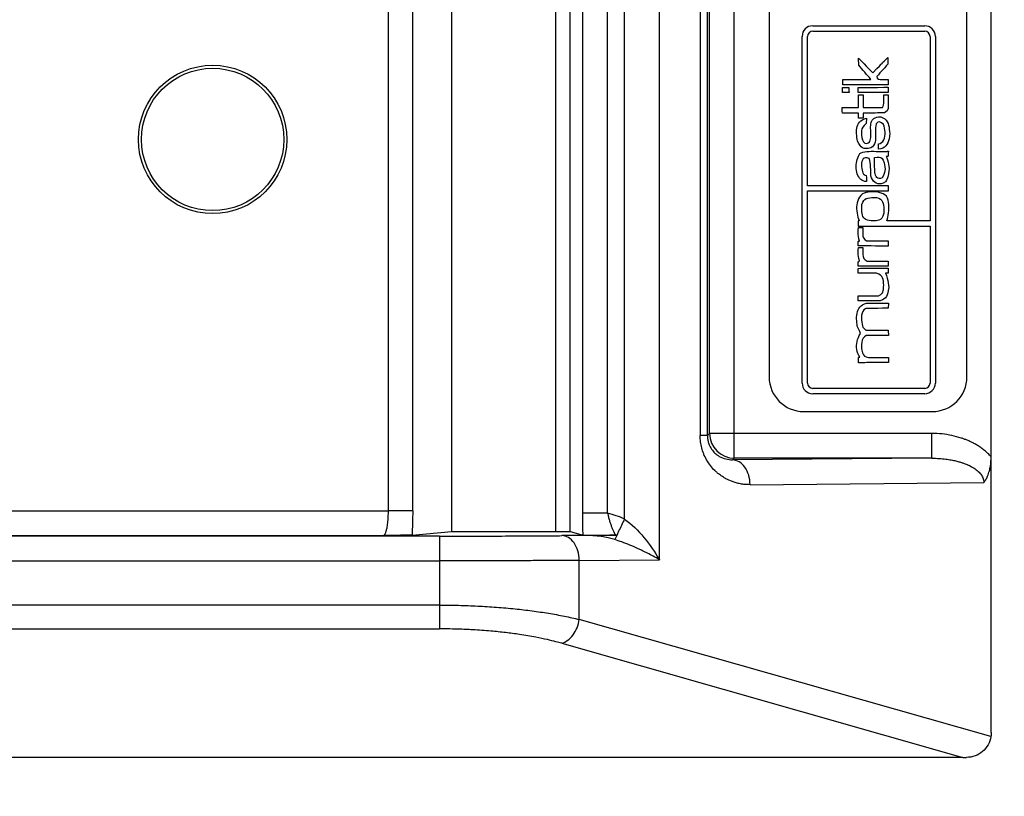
# Model space of a CAD drawing. Header units: millimetres. Extents: x 13 to 546, y 13 to 419.
# Tile 5 of 30: x 64 to 84, y 178 to 194. Entities that reach past the tile are written whole.
import ezdxf

# ---------------------------------------------------------------- set-up
doc = ezdxf.new("R2010")
doc.units = ezdxf.units.MM
doc.header["$LTSCALE"] = 2
doc.layers.add('DIMENSIONS', color=140, linetype='Continuous', lineweight=25)
doc.styles.add('SLDTEXTSTYLE0', font='TXT', dxfattribs={"width": 0.7})
doc.dimstyles.new('SLDDIMSTYLE1', dxfattribs={"dimtxt": 4.316016, "dimasz": 6.604, "dimexe": 0, "dimexo": 0.0625, "dimgap": 1.079004, "dimtad": 0, "dimtih": 1, "dimtoh": 1, "dimrnd": 1e-09, "dimzin": 4, "dimdsep": 46, "dimtxsty": 'SLDTEXTSTYLE0', "dimsah": 1, "dimcen": 0.09, "dimadec": 0, "dimazin": 1, "dimtfac": 1, "dimtmove": 0, "dimatfit": 0, "dimfxl": 0, "dimfrac": 2, "dimtolj": 1, "dimtzin": 12, "dimarcsym": 0})

# ---------------------------------------------------------------- blocks, each defined once
blk = doc.blocks.new('_D')
at = {"layer": 'DIMENSIONS'}
for p, q in [((111.751, 203.92), (111.751, 216.62)), ((85.415, 203.92), (118.101, 203.92)), ((105.338, 191.233), (103.888, 191.233)), ((103.888, 191.233), (103.888, 184.374)), ((118.163, 191.233), (119.613, 191.233)), ((119.613, 191.233), (119.613, 184.374)), ((103.888, 184.374), (105.338, 184.374)), ((119.613, 184.374), (118.163, 184.374)), ((85.415, 178.94), (118.101, 178.94)), ((111.751, 178.94), (111.751, 166.24))]:
    blk.add_line(p, q, dxfattribs=at)
for points in [[(111.751, 203.92), (112.767, 210.524), (110.735, 210.524)], [(111.751, 178.94), (110.735, 172.336), (112.767, 172.336)]]:
    blk.add_solid(points, dxfattribs=at)
at = {"layer": 'DIMENSIONS', "char_height": 4.2333, "attachment_point": 1, "style": 'SLDTEXTSTYLE0'}
for s, insert in [('25.0', (105.338, 197.656)), ('0.98', (105.338, 189.831))]:
    blk.add_mtext(s, dxfattribs=dict(at, insert=insert))

msp = doc.modelspace()

# ---------------------------------------------------------------- linework, layer by layer
for p, q in [((76.7383, 182.9357), (76.7383, 199.9244)), ((72.5312, 199.3551), (72.5312, 183.505)), ((74.6378, 199.3553), (74.6378, 183.5048)), ((74.9314, 183.5048), (74.9314, 199.3553)), ((76.0312, 183.7572), (76.0312, 199.1029)), ((71.2518, 198.9344), (71.2518, 183.9257)), ((71.7495, 183.9257), (71.7495, 198.9344)), ((75.1907, 183.8752), (75.1907, 198.9849)), ((75.6904, 183.8752), (75.6904, 198.9849)), ((83.4454, 185.013), (83.4454, 197.8471)), ((77.5618, 197.4173), (77.5618, 185.4428)), ((77.7082, 185.4428), (77.7082, 197.4173)), ((77.7522, 185.4868), (77.7522, 197.3733)), ((78.2522, 185.4868), (78.2522, 197.3733)), ((78.9554, 196.2301), (78.9554, 186.6301)), ((82.9554, 186.6301), (82.9554, 196.2301)), ((79.8385, 193.7264), (82.1008, 193.7264)), ((79.623, 186.5055), (79.623, 193.5109)), ((79.7308, 190.4946), (79.7308, 193.5109)), ((79.8385, 193.6186), (82.1008, 193.6186)), ((82.2086, 193.5109), (82.2086, 189.7858)), ((82.3163, 193.5109), (82.3163, 186.5055)), ((81.279, 193.013), (81.3554, 193.0885)), ((81.3554, 193.0885), (81.3554, 192.9497)), ((80.7663, 192.9307), (80.7606, 193.0733)), ((80.7606, 193.0733), (80.7746, 193.0609)), ((80.797, 192.8945), (80.7663, 192.9307)), ((80.7746, 193.0609), (80.8005, 193.0351)), ((80.8277, 192.8584), (80.797, 192.8945)), ((80.8005, 193.0351), (80.8352, 192.9994)), ((80.8352, 192.9994), (80.8755, 192.9575)), ((80.8755, 192.9575), (80.9183, 192.9128)), ((80.9183, 192.9128), (80.9604, 192.869)), ((81.1349, 192.8623), (81.1859, 192.9139)), ((81.1859, 192.9139), (81.2131, 192.9425)), ((81.2131, 192.9425), (81.2249, 192.9571)), ((81.2249, 192.9571), (81.23, 192.9668)), ((81.23, 192.9668), (81.2414, 192.9668)), ((81.2414, 192.9668), (81.2494, 192.9815)), ((81.2494, 192.9815), (81.279, 193.013)), ((81.3237, 192.914), (81.2919, 192.8785)), ((81.3554, 192.9497), (81.3237, 192.914)), ((80.8584, 192.8224), (80.8277, 192.8584)), ((80.8891, 192.7866), (80.8584, 192.8224)), ((80.92, 192.7508), (80.8891, 192.7866)), ((80.951, 192.7151), (80.92, 192.7508)), ((80.9821, 192.6794), (80.951, 192.7151)), ((80.9604, 192.869), (80.9987, 192.8297)), ((80.9987, 192.8297), (81.0301, 192.7984)), ((81.0301, 192.7984), (81.0514, 192.7787)), ((81.0514, 192.7787), (81.1349, 192.8623)), ((81.1649, 192.7377), (81.1331, 192.7027)), ((81.1331, 192.7027), (81.1421, 192.6703)), ((81.1966, 192.7728), (81.1649, 192.7377)), ((81.2284, 192.8079), (81.1966, 192.7728)), ((81.2601, 192.8431), (81.2284, 192.8079)), ((81.2919, 192.8785), (81.2601, 192.8431)), ((80.4433, 192.5355), (80.4433, 192.6438)), ((80.4433, 192.6438), (81.0134, 192.6438)), ((81.363, 192.5355), (80.4433, 192.5355)), ((81.0134, 192.6438), (80.9821, 192.6794)), ((81.1421, 192.6703), (81.1664, 192.651)), ((81.1664, 192.651), (81.2014, 192.6416)), ((81.2014, 192.6416), (81.243, 192.6393)), ((81.243, 192.6393), (81.2867, 192.6409)), ((81.2867, 192.6409), (81.3281, 192.6434)), ((81.3281, 192.6434), (81.363, 192.6438)), ((81.363, 192.6438), (81.363, 192.5355)), ((80.4376, 192.3778), (80.4382, 192.4106)), ((80.5706, 192.3778), (80.4376, 192.3778)), ((80.4382, 192.4106), (80.4396, 192.4443)), ((80.4396, 192.4443), (80.4414, 192.4785)), ((80.4414, 192.4785), (80.5649, 192.4785)), ((80.5649, 192.4785), (80.5668, 192.4443)), ((80.5668, 192.4443), (80.5687, 192.4106)), ((80.5687, 192.4106), (80.5706, 192.3778)), ((80.7549, 192.3778), (80.7555, 192.4106)), ((81.363, 192.3778), (80.7549, 192.3778)), ((80.7555, 192.4106), (80.7569, 192.4443)), ((80.7569, 192.4443), (80.7587, 192.4785)), ((80.7587, 192.4785), (80.8019, 192.4789)), ((80.7606, 192.0737), (80.7606, 192.3322)), ((80.7606, 192.3322), (80.8557, 192.3322)), ((80.8019, 192.4789), (80.8451, 192.4793)), ((80.8451, 192.4793), (80.9746, 192.4805)), ((80.8557, 192.3322), (80.8557, 192.0737)), ((80.9746, 192.4805), (81.0177, 192.4809)), ((81.0177, 192.4809), (81.104, 192.4817)), ((81.104, 192.4817), (81.1472, 192.4821)), ((81.1472, 192.4821), (81.2767, 192.4834)), ((81.2742, 192.2854), (81.2737, 192.3322)), ((81.2737, 192.3322), (81.363, 192.3322)), ((81.2767, 192.4834), (81.3199, 192.4838)), ((81.3199, 192.4838), (81.363, 192.4842)), ((81.363, 192.4842), (81.363, 192.3778)), ((81.363, 192.3322), (81.363, 192.0547)), ((81.249, 192.0756), (81.264, 192.1041)), ((81.264, 192.1041), (81.2717, 192.1577)), ((81.2717, 192.1577), (81.2743, 192.2227)), ((81.2743, 192.2227), (81.2742, 192.2854)), ((80.4325, 192.0363), (80.4319, 192.0737)), ((80.4319, 192.0737), (80.7606, 192.0737)), ((80.4339, 191.9997), (80.4325, 192.0363)), ((80.4357, 191.9635), (80.4339, 191.9997)), ((80.4821, 191.9627), (80.4357, 191.9635)), ((80.5285, 191.9619), (80.4821, 191.9627)), ((80.575, 191.9612), (80.5285, 191.9619)), ((80.6214, 191.9606), (80.575, 191.9612)), ((80.6678, 191.9601), (80.6214, 191.9606)), ((80.7142, 191.9598), (80.6678, 191.9601)), ((80.7606, 191.9597), (80.7142, 191.9598)), ((80.7606, 191.8571), (80.7606, 191.9597)), ((80.8557, 192.0737), (80.9048, 192.0737)), ((80.8562, 191.8913), (80.8557, 191.8571)), ((80.8576, 191.9255), (80.8562, 191.8913)), ((80.8595, 191.9597), (80.8576, 191.9255)), ((80.907, 191.9604), (80.8595, 191.9597)), ((80.9048, 192.0737), (80.954, 192.0738)), ((80.9545, 191.961), (80.907, 191.9604)), ((80.954, 192.0738), (81.0032, 192.0738)), ((81.002, 191.9617), (80.9545, 191.961)), ((81.0495, 191.9624), (81.002, 191.9617)), ((81.0032, 192.0738), (81.0523, 192.074)), ((81.097, 191.9632), (81.0495, 191.9624)), ((81.0523, 192.074), (81.1015, 192.0742)), ((81.1445, 191.9641), (81.097, 191.9632)), ((81.1015, 192.0742), (81.1507, 192.0745)), ((81.192, 191.965), (81.1445, 191.9641)), ((81.1507, 192.0745), (81.1998, 192.075)), ((81.2395, 191.9661), (81.192, 191.965)), ((81.1998, 192.075), (81.249, 192.0756)), ((81.287, 191.9673), (81.2395, 191.9661)), ((81.3181, 191.9858), (81.287, 191.9673)), ((81.3408, 192.0084), (81.3181, 191.9858)), ((81.363, 192.0547), (81.3408, 192.0084)), ((80.7294, 191.6574), (80.7373, 191.6916)), ((80.7373, 191.6916), (80.749, 191.7238)), ((80.749, 191.7238), (80.7651, 191.7539)), ((80.8557, 191.8571), (80.7606, 191.8571)), ((80.7651, 191.7539), (80.7859, 191.7812)), ((80.7859, 191.7812), (80.812, 191.8056)), ((80.812, 191.8056), (80.8437, 191.8266)), ((80.8437, 191.8266), (80.8815, 191.8439)), ((80.8762, 191.7137), (80.8478, 191.6779)), ((80.9203, 191.7488), (80.8762, 191.7137)), ((80.8815, 191.8439), (80.926, 191.8571)), ((80.926, 191.8571), (80.9203, 191.7488)), ((81.0074, 191.6842), (81.0087, 191.7137)), ((81.0087, 191.7137), (81.0119, 191.742)), ((81.0119, 191.742), (81.0176, 191.7687)), ((81.0176, 191.7687), (81.0262, 191.7934)), ((81.0262, 191.7934), (81.0382, 191.8159)), ((81.0382, 191.8159), (81.0542, 191.8359)), ((81.0542, 191.8359), (81.0747, 191.8529)), ((81.0747, 191.8529), (81.1001, 191.8667)), ((81.1001, 191.8667), (81.1309, 191.877)), ((81.1115, 191.7046), (81.1084, 191.664)), ((81.1179, 191.7431), (81.1115, 191.7046)), ((81.1513, 191.779), (81.1179, 191.7431)), ((81.1309, 191.877), (81.1677, 191.8834)), ((81.1896, 191.7851), (81.1513, 191.779)), ((81.1677, 191.8834), (81.211, 191.8856)), ((81.2301, 191.7674), (81.1896, 191.7851)), ((81.211, 191.8856), (81.2568, 191.8668)), ((81.2699, 191.7317), (81.2301, 191.7674)), ((81.2568, 191.8668), (81.2935, 191.8437)), ((81.2815, 191.698), (81.2699, 191.7317)), ((81.2905, 191.6603), (81.2815, 191.698)), ((81.2935, 191.8437), (81.3221, 191.8166)), ((81.3221, 191.8166), (81.3439, 191.786)), ((81.3439, 191.786), (81.3599, 191.7521)), ((81.3599, 191.7521), (81.3713, 191.7154)), ((81.3713, 191.7154), (81.3793, 191.6762)), ((80.7233, 191.5847), (80.7248, 191.6216)), ((80.7242, 191.547), (80.7233, 191.5847)), ((80.7271, 191.5089), (80.7242, 191.547)), ((80.7248, 191.6216), (80.7294, 191.6574)), ((80.7316, 191.4706), (80.7271, 191.5089)), ((80.8249, 191.6016), (80.824, 191.5598)), ((80.824, 191.5598), (80.8258, 191.5147)), ((80.8318, 191.6407), (80.8249, 191.6016)), ((80.8258, 191.5147), (80.8272, 191.4657)), ((80.8478, 191.6779), (80.8318, 191.6407)), ((81.0076, 191.6537), (81.0074, 191.6842)), ((81.0088, 191.6226), (81.0076, 191.6537)), ((81.0103, 191.5912), (81.0088, 191.6226)), ((81.0119, 191.5599), (81.0103, 191.5912)), ((81.0112, 191.4693), (81.0128, 191.4986)), ((81.0129, 191.5289), (81.0119, 191.5599)), ((81.0128, 191.4986), (81.0129, 191.5289)), ((81.1084, 191.664), (81.1077, 191.6219)), ((81.1077, 191.6219), (81.1082, 191.579)), ((81.1082, 191.579), (81.1091, 191.536)), ((81.1095, 191.4933), (81.1082, 191.4517)), ((81.1091, 191.536), (81.1095, 191.4933)), ((81.285, 191.4563), (81.2939, 191.4951)), ((81.2966, 191.62), (81.2905, 191.6603)), ((81.2939, 191.4951), (81.2986, 191.5362)), ((81.2994, 191.5782), (81.2966, 191.62)), ((81.2986, 191.5362), (81.2994, 191.5782)), ((81.3793, 191.6762), (81.3848, 191.6349)), ((81.3872, 191.4931), (81.3794, 191.4441)), ((81.3848, 191.6349), (81.3892, 191.5918)), ((81.3934, 191.5474), (81.3872, 191.4931)), ((81.3892, 191.5918), (81.3934, 191.5474)), ((80.7373, 191.4327), (80.7316, 191.4706)), ((80.7435, 191.3953), (80.7373, 191.4327)), ((80.7685, 191.3462), (80.7435, 191.3953)), ((80.7929, 191.308), (80.7685, 191.3462)), ((80.8184, 191.2797), (80.7929, 191.308)), ((80.8272, 191.4657), (80.8406, 191.4204)), ((80.8406, 191.4204), (80.8612, 191.382)), ((80.8612, 191.382), (80.8904, 191.3566)), ((80.8904, 191.3566), (80.9292, 191.3502)), ((80.9292, 191.3502), (80.9792, 191.3687)), ((80.9792, 191.3687), (80.992, 191.3907)), ((80.992, 191.3907), (81.0013, 191.415)), ((81.0013, 191.415), (81.0075, 191.4413)), ((81.0075, 191.4413), (81.0112, 191.4693)), ((81.0681, 191.308), (81.0444, 191.2809)), ((81.0853, 191.3392), (81.0681, 191.308)), ((81.0971, 191.374), (81.0853, 191.3392)), ((81.1044, 191.4117), (81.0971, 191.374)), ((81.1082, 191.4517), (81.1044, 191.4117)), ((81.1654, 191.3383), (81.2004, 191.3477)), ((81.1654, 191.23), (81.1654, 191.3383)), ((81.2004, 191.3477), (81.2295, 191.3654)), ((81.2295, 191.3654), (81.2531, 191.3902)), ((81.2531, 191.3902), (81.2715, 191.4209)), ((81.2715, 191.4209), (81.285, 191.4563)), ((81.3165, 191.2993), (81.289, 191.2752)), ((81.3386, 191.3281), (81.3165, 191.2993)), ((81.3558, 191.3618), (81.3386, 191.3281)), ((81.3692, 191.4004), (81.3558, 191.3618)), ((81.3794, 191.4441), (81.3692, 191.4004)), ((80.7596, 191.0913), (80.7743, 191.1196)), ((80.7743, 191.1196), (80.791, 191.1445)), ((80.791, 191.1445), (80.8186, 191.16)), ((80.8464, 191.2607), (80.8184, 191.2797)), ((80.8186, 191.16), (80.8516, 191.1716)), ((80.8784, 191.2499), (80.8464, 191.2607)), ((80.8516, 191.1716), (80.8892, 191.1799)), ((80.9159, 191.2465), (80.8784, 191.2499)), ((80.8892, 191.1799), (80.9306, 191.1854)), ((80.9604, 191.2497), (80.9159, 191.2465)), ((80.9306, 191.1854), (80.975, 191.1885)), ((81.0134, 191.2585), (80.9604, 191.2497)), ((80.975, 191.1885), (81.0214, 191.1898)), ((81.0444, 191.2809), (81.0134, 191.2585)), ((81.0214, 191.1898), (81.0692, 191.1897)), ((81.0692, 191.1897), (81.1174, 191.1887)), ((81.1174, 191.1887), (81.1653, 191.1874)), ((81.1653, 191.1874), (81.2119, 191.1862)), ((81.2142, 191.2407), (81.1654, 191.23)), ((81.2119, 191.1862), (81.2566, 191.1856)), ((81.2551, 191.2557), (81.2142, 191.2407)), ((81.289, 191.2752), (81.2551, 191.2557)), ((81.2566, 191.1856), (81.2983, 191.1861)), ((81.2983, 191.1861), (81.3364, 191.1882)), ((81.3364, 191.1882), (81.3502, 191.1935)), ((81.3502, 191.1935), (81.3581, 191.195)), ((81.3581, 191.195), (81.3668, 191.1939)), ((81.3636, 191.1255), (81.363, 191.0913)), ((81.365, 191.1597), (81.3636, 191.1255)), ((81.3668, 191.1939), (81.365, 191.1597)), ((80.717, 190.8787), (80.7182, 190.9167)), ((80.7182, 190.9167), (80.7219, 190.9543)), ((80.7219, 190.9543), (80.728, 190.9911)), ((80.728, 190.9911), (80.7363, 191.0265)), ((80.7363, 191.0265), (80.7469, 191.0601)), ((80.7469, 191.0601), (80.7596, 191.0913)), ((80.8253, 190.9516), (80.8234, 190.9168)), ((80.8234, 190.9168), (80.8248, 190.8807)), ((80.8309, 190.9839), (80.8253, 190.9516)), ((80.841, 191.0123), (80.8309, 190.9839)), ((80.8561, 191.0354), (80.841, 191.0123)), ((80.8767, 191.0518), (80.8561, 191.0354)), ((80.9033, 191.0602), (80.8767, 191.0518)), ((80.9367, 191.0593), (80.9033, 191.0602)), ((80.9773, 191.0476), (80.9367, 191.0593)), ((80.9905, 191.0065), (80.9773, 191.0476)), ((80.9994, 190.9622), (80.9905, 191.0065)), ((81.0049, 190.9158), (80.9994, 190.9622)), ((81.0077, 190.8685), (81.0049, 190.9158)), ((81.0837, 191.0666), (81.1394, 191.0726)), ((81.0871, 191.0429), (81.0837, 191.0666)), ((81.0888, 191.0148), (81.0871, 191.0429)), ((81.0893, 190.983), (81.0888, 191.0148)), ((81.0888, 190.8749), (81.0889, 190.9122)), ((81.0889, 190.9122), (81.0892, 190.9486)), ((81.0892, 190.9486), (81.0893, 190.983)), ((81.1394, 191.0726), (81.1827, 191.0731)), ((81.1827, 191.0731), (81.2162, 191.0652)), ((81.2162, 191.0652), (81.2425, 191.0455)), ((81.2425, 191.0455), (81.2639, 191.0109)), ((81.2639, 191.0109), (81.2832, 190.9583)), ((81.2832, 190.9583), (81.2876, 190.9151)), ((81.2876, 190.9151), (81.2928, 190.8729)), ((81.337, 191.0843), (81.325, 191.0818)), ((81.325, 191.0818), (81.3324, 191.0562)), ((81.3324, 191.0562), (81.3487, 191.0162)), ((81.3498, 191.0876), (81.337, 191.0843)), ((81.3487, 191.0162), (81.3649, 190.9716)), ((81.363, 191.0913), (81.3498, 191.0876)), ((81.3649, 190.9716), (81.3706, 190.9285)), ((81.3706, 190.9285), (81.3763, 190.8862)), ((80.7184, 190.8409), (80.717, 190.8787)), ((80.7224, 190.8037), (80.7184, 190.8409)), ((80.7291, 190.7676), (80.7224, 190.8037)), ((80.7386, 190.7332), (80.7291, 190.7676)), ((80.7511, 190.701), (80.7386, 190.7332)), ((80.7665, 190.6715), (80.7511, 190.701)), ((80.8248, 190.8807), (80.829, 190.8449)), ((80.829, 190.8449), (80.8353, 190.8105)), ((80.8353, 190.8105), (80.8431, 190.7791)), ((80.8431, 190.7791), (80.852, 190.7519)), ((80.852, 190.7519), (80.8614, 190.7303)), ((80.8614, 190.7303), (80.8804, 190.7194)), ((80.8804, 190.7194), (80.8999, 190.7094)), ((80.8999, 190.7094), (80.9203, 190.6999)), ((80.9203, 190.6999), (80.9222, 190.6586)), ((81.0087, 190.8214), (81.0077, 190.8685)), ((81.0088, 190.7756), (81.0087, 190.8214)), ((81.0088, 190.7322), (81.0088, 190.7756)), ((81.0096, 190.6923), (81.0088, 190.7322)), ((81.0895, 190.8376), (81.0888, 190.8749)), ((81.0914, 190.801), (81.0895, 190.8376)), ((81.095, 190.766), (81.0914, 190.801)), ((81.1008, 190.7337), (81.095, 190.766)), ((81.1093, 190.7047), (81.1008, 190.7337)), ((81.121, 190.6801), (81.1093, 190.7047)), ((81.2703, 190.6999), (81.2433, 190.6524)), ((81.2892, 190.7619), (81.2703, 190.6999)), ((81.2984, 190.831), (81.2892, 190.7619)), ((81.2928, 190.8729), (81.2984, 190.831)), ((81.3686, 190.7417), (81.3597, 190.6946)), ((81.3756, 190.7915), (81.3686, 190.7417)), ((81.382, 190.8443), (81.3756, 190.7915)), ((81.3763, 190.8862), (81.382, 190.8443)), ((80.7849, 190.6451), (80.7665, 190.6715)), ((80.8065, 190.6224), (80.7849, 190.6451)), ((80.8313, 190.6038), (80.8065, 190.6224)), ((80.8594, 190.5899), (80.8313, 190.6038)), ((80.891, 190.5813), (80.8594, 190.5899)), ((80.926, 190.5782), (80.891, 190.5813)), ((80.9222, 190.6586), (80.9241, 190.6182)), ((80.9241, 190.6182), (80.926, 190.5782)), ((81.0268, 190.6523), (81.0096, 190.6923)), ((81.0464, 190.617), (81.0268, 190.6523)), ((81.0687, 190.5871), (81.0464, 190.617)), ((81.0937, 190.563), (81.0687, 190.5871)), ((81.1215, 190.5452), (81.0937, 190.563)), ((81.1362, 190.6606), (81.121, 190.6801)), ((81.1521, 190.5344), (81.1215, 190.5452)), ((81.1556, 190.6473), (81.1362, 190.6606)), ((81.1858, 190.5309), (81.1521, 190.5344)), ((81.1796, 190.6408), (81.1556, 190.6473)), ((81.2087, 190.6422), (81.1796, 190.6408)), ((81.2226, 190.5355), (81.1858, 190.5309)), ((81.2433, 190.6524), (81.2087, 190.6422)), ((81.2627, 190.5485), (81.2226, 190.5355)), ((81.306, 190.5706), (81.2627, 190.5485)), ((81.3299, 190.6091), (81.306, 190.5706)), ((81.3473, 190.6505), (81.3299, 190.6091)), ((81.3597, 190.6946), (81.3473, 190.6505)), ((81.3668, 190.4946), (79.7308, 190.4946)), ((79.7308, 190.3901), (81.3668, 190.3901)), ((79.7308, 186.5055), (79.7308, 190.3901)), ((80.8085, 190.2996), (80.7823, 190.2654)), ((80.8405, 190.3312), (80.8085, 190.2996)), ((80.8757, 190.3449), (80.8405, 190.3312)), ((80.9144, 190.3562), (80.8757, 190.3449)), ((80.9557, 190.3649), (80.9144, 190.3562)), ((80.9991, 190.3707), (80.9557, 190.3649)), ((81.0436, 190.3733), (80.9991, 190.3707)), ((81.0887, 190.3725), (81.0436, 190.3733)), ((81.1334, 190.368), (81.0887, 190.3725)), ((81.1771, 190.3595), (81.1334, 190.368)), ((81.2191, 190.3467), (81.1771, 190.3595)), ((81.2585, 190.3294), (81.2191, 190.3467)), ((81.2947, 190.3072), (81.2585, 190.3294)), ((81.3269, 190.2799), (81.2947, 190.3072)), ((81.3668, 190.3901), (81.3668, 190.4946)), ((80.7277, 190.1096), (80.7245, 190.0678)), ((80.7347, 190.1506), (80.7277, 190.1096)), ((80.7458, 190.1905), (80.7347, 190.1506)), ((80.7616, 190.2289), (80.7458, 190.1905)), ((80.7823, 190.2654), (80.7616, 190.2289)), ((80.829, 190.0614), (80.8329, 190.1165)), ((80.8329, 190.1165), (80.8479, 190.1593)), ((80.8479, 190.1593), (80.8676, 190.1925)), ((80.8676, 190.1925), (80.8919, 190.2171)), ((80.8919, 190.2171), (80.9206, 190.2346)), ((80.9206, 190.2346), (80.9537, 190.246)), ((80.9537, 190.246), (80.9911, 190.2527)), ((80.9911, 190.2527), (81.0325, 190.256)), ((81.0325, 190.256), (81.078, 190.257)), ((81.078, 190.257), (81.1274, 190.2571)), ((81.1274, 190.2571), (81.172, 190.243)), ((81.172, 190.243), (81.2065, 190.223)), ((81.2065, 190.223), (81.232, 190.1977)), ((81.232, 190.1977), (81.25, 190.168)), ((81.25, 190.168), (81.2618, 190.1345)), ((81.2618, 190.1345), (81.2687, 190.0981)), ((81.3454, 190.2413), (81.3269, 190.2799)), ((81.3593, 190.201), (81.3454, 190.2413)), ((81.369, 190.1592), (81.3593, 190.201)), ((81.375, 190.1163), (81.369, 190.1592)), ((81.3776, 190.0729), (81.375, 190.1163)), ((80.7245, 190.0678), (80.7247, 190.0256)), ((80.7247, 190.0256), (80.7279, 189.9835)), ((80.7279, 189.9835), (80.7336, 189.9417)), ((80.7336, 189.9417), (80.7415, 189.9006)), ((80.7415, 189.9006), (80.7511, 189.8607)), ((80.8276, 190.0124), (80.829, 190.0614)), ((80.8289, 189.9692), (80.8276, 190.0124)), ((80.8333, 189.9313), (80.8289, 189.9692)), ((80.8411, 189.8987), (80.8333, 189.9313)), ((81.2737, 189.9379), (81.2542, 189.8766)), ((81.2687, 190.0981), (81.272, 190.0595)), ((81.272, 190.0595), (81.2731, 190.0194)), ((81.2731, 190.0194), (81.2732, 189.9786)), ((81.2732, 189.9786), (81.2737, 189.9379)), ((81.3547, 189.8608), (81.3627, 189.9013)), ((81.3627, 189.9013), (81.3694, 189.9431)), ((81.3694, 189.9431), (81.3744, 189.9859)), ((81.3744, 189.9859), (81.3773, 190.0293)), ((81.3773, 190.0293), (81.3776, 190.0729)), ((80.7511, 189.8607), (80.7621, 189.8223)), ((80.7607, 189.784), (80.7549, 189.7839)), ((80.7549, 189.7839), (80.7549, 189.6794)), ((80.7669, 189.7845), (80.7607, 189.784)), ((80.7621, 189.8223), (80.7739, 189.7858)), ((80.7739, 189.7858), (80.7669, 189.7845)), ((80.8526, 189.8708), (80.8411, 189.8987)), ((80.8682, 189.8474), (80.8526, 189.8708)), ((80.8883, 189.8281), (80.8682, 189.8474)), ((80.9132, 189.8127), (80.8883, 189.8281)), ((80.9433, 189.8008), (80.9132, 189.8127)), ((80.9788, 189.7921), (80.9433, 189.8008)), ((81.0201, 189.7863), (80.9788, 189.7921)), ((81.0676, 189.7831), (81.0201, 189.7863)), ((81.1217, 189.782), (81.0676, 189.7831)), ((81.1722, 189.7986), (81.1217, 189.782)), ((81.208, 189.8147), (81.1722, 189.7986)), ((81.2339, 189.8381), (81.208, 189.8147)), ((81.2542, 189.8766), (81.2339, 189.8381)), ((81.3364, 189.7858), (81.3458, 189.8222)), ((82.2086, 189.7858), (81.3364, 189.7858)), ((81.3458, 189.8222), (81.3547, 189.8608)), ((80.7546, 189.5547), (80.7558, 189.6019)), ((80.7566, 189.5098), (80.7546, 189.5547)), ((80.7549, 189.6794), (82.2086, 189.6794)), ((80.7558, 189.6019), (80.7606, 189.6528)), ((80.7616, 189.4659), (80.7566, 189.5098)), ((80.7606, 189.6528), (80.85, 189.6528)), ((80.8488, 189.6048), (80.8471, 189.5588)), ((80.8471, 189.5588), (80.8476, 189.5155)), ((80.8476, 189.5155), (80.853, 189.4756)), ((80.85, 189.6528), (80.8488, 189.6048)), ((82.2086, 189.6794), (82.2086, 186.5055)), ((80.7587, 189.3697), (80.765, 189.3716)), ((80.7587, 189.2785), (80.7587, 189.3697)), ((80.7694, 189.4215), (80.7616, 189.4659)), ((80.765, 189.3716), (80.7721, 189.3735)), ((80.7796, 189.3754), (80.7694, 189.4215)), ((80.7721, 189.3735), (80.7796, 189.3754)), ((80.853, 189.4756), (80.866, 189.4398)), ((80.866, 189.4398), (80.8894, 189.4087)), ((80.8894, 189.4087), (80.926, 189.383)), ((80.926, 189.383), (80.9742, 189.3824)), ((80.9742, 189.3824), (81.0225, 189.382)), ((81.0225, 189.382), (81.0709, 189.3817)), ((81.0709, 189.3817), (81.1195, 189.3814)), ((81.1195, 189.3814), (81.1681, 189.3813)), ((81.1681, 189.3813), (81.2168, 189.3812)), ((81.2168, 189.3812), (81.2655, 189.3811)), ((81.2655, 189.3811), (81.3142, 189.3811)), ((81.3142, 189.3811), (81.363, 189.3811)), ((81.363, 189.3811), (81.363, 189.2728)), ((80.7547, 189.1488), (80.7559, 189.1956)), ((80.7571, 189.1056), (80.7547, 189.1488)), ((80.7559, 189.1956), (80.7606, 189.2481)), ((80.7628, 189.0635), (80.7571, 189.1056)), ((80.8019, 189.2781), (80.7587, 189.2785)), ((80.7606, 189.2481), (80.85, 189.2481)), ((80.8451, 189.2777), (80.8019, 189.2781)), ((80.9746, 189.2764), (80.8451, 189.2777)), ((80.8489, 189.1997), (80.8477, 189.1517)), ((80.8477, 189.1517), (80.8491, 189.1057)), ((80.85, 189.2481), (80.8489, 189.1997)), ((80.8491, 189.1057), (80.8559, 189.0632)), ((81.0177, 189.276), (80.9746, 189.2764)), ((81.104, 189.2752), (81.0177, 189.276)), ((81.1472, 189.2748), (81.104, 189.2752)), ((81.2767, 189.2736), (81.1472, 189.2748)), ((81.3199, 189.2732), (81.2767, 189.2736)), ((81.363, 189.2728), (81.3199, 189.2732)), ((80.7555, 188.8971), (80.7569, 188.927)), ((80.7569, 188.927), (80.7587, 188.9573)), ((80.7587, 188.9573), (80.7664, 188.963)), ((80.7716, 189.0206), (80.7628, 189.0635)), ((80.7664, 188.963), (80.7745, 188.9687)), ((80.7834, 188.9744), (80.7716, 189.0206)), ((80.7745, 188.9687), (80.7834, 188.9744)), ((80.8559, 189.0632), (80.871, 189.0258)), ((80.871, 189.0258), (80.8972, 188.9951)), ((80.8972, 188.9951), (80.9374, 188.9725)), ((80.9374, 188.9725), (80.9843, 188.9719)), ((80.9843, 188.9719), (81.0314, 188.9713)), ((81.0314, 188.9713), (81.0785, 188.9707)), ((81.0785, 188.9707), (81.1258, 188.9702)), ((81.1258, 188.9702), (81.1732, 188.9697)), ((81.1732, 188.9697), (81.2206, 188.9693)), ((81.2206, 188.9693), (81.268, 188.969)), ((81.268, 188.969), (81.3155, 188.9688)), ((81.3155, 188.9688), (81.363, 188.9687)), ((81.363, 188.9687), (81.363, 188.868)), ((80.7549, 188.868), (80.7555, 188.8971)), ((81.363, 188.868), (80.7549, 188.868)), ((80.7549, 188.7293), (80.7555, 188.7603)), ((80.8013, 188.7286), (80.7549, 188.7293)), ((80.7555, 188.7603), (80.7569, 188.7921)), ((80.7569, 188.7921), (80.7587, 188.8243)), ((80.7587, 188.8243), (80.8019, 188.8247)), ((80.8476, 188.7279), (80.8013, 188.7286)), ((80.8019, 188.8247), (80.8451, 188.8251)), ((80.8451, 188.8251), (80.9746, 188.8264)), ((80.894, 188.7273), (80.8476, 188.7279)), ((80.9405, 188.7267), (80.894, 188.7273)), ((80.987, 188.7262), (80.9405, 188.7267)), ((80.9746, 188.8264), (81.0177, 188.8268)), ((81.0337, 188.7258), (80.987, 188.7262)), ((81.0177, 188.8268), (81.104, 188.8276)), ((81.0804, 188.7256), (81.0337, 188.7258)), ((81.1274, 188.7255), (81.0804, 188.7256)), ((81.104, 188.8276), (81.1472, 188.828)), ((81.1725, 188.7071), (81.1274, 188.7255)), ((81.1472, 188.828), (81.2767, 188.8292)), ((81.2072, 188.6851), (81.1725, 188.7071)), ((81.2767, 188.8292), (81.3199, 188.8296)), ((81.363, 188.7293), (81.3117, 188.7293)), ((81.3117, 188.7293), (81.3289, 188.6781)), ((81.3199, 188.8296), (81.363, 188.83)), ((81.363, 188.83), (81.363, 188.7293)), ((81.2328, 188.6597), (81.2072, 188.6851)), ((81.2506, 188.631), (81.2328, 188.6597)), ((81.2621, 188.5991), (81.2506, 188.631)), ((81.2684, 188.5643), (81.2621, 188.5991)), ((81.2711, 188.5267), (81.2684, 188.5643)), ((81.2713, 188.4865), (81.2711, 188.5267)), ((81.3289, 188.6781), (81.3427, 188.6285)), ((81.3427, 188.6285), (81.3538, 188.5801)), ((81.3538, 188.5801), (81.3624, 188.5324)), ((81.3624, 188.5324), (81.3691, 188.4847)), ((81.217, 188.2928), (81.2462, 188.3322)), ((81.2462, 188.3322), (81.2699, 188.3987)), ((81.2699, 188.3987), (81.2705, 188.4437)), ((81.2705, 188.4437), (81.2713, 188.4865)), ((81.3528, 188.3312), (81.3419, 188.2913)), ((81.3629, 188.3792), (81.3528, 188.3312)), ((81.3744, 188.4367), (81.3629, 188.3792)), ((81.3691, 188.4847), (81.3744, 188.4367)), ((80.7555, 188.2334), (80.7549, 188.2657)), ((80.7549, 188.2657), (80.8005, 188.2657)), ((80.7569, 188.201), (80.7555, 188.2334)), ((80.7587, 188.1687), (80.7569, 188.201)), ((80.8032, 188.1682), (80.7587, 188.1687)), ((80.8005, 188.2657), (80.8462, 188.2659)), ((80.8477, 188.1678), (80.8032, 188.1682)), ((80.8462, 188.2659), (80.8918, 188.2662)), ((80.8921, 188.1675), (80.8477, 188.1678)), ((80.8823, 188.1051), (80.9241, 188.1174)), ((80.8918, 188.2662), (80.9374, 188.2666)), ((80.9366, 188.1673), (80.8921, 188.1675)), ((80.9241, 188.1174), (80.9685, 188.1175)), ((80.9811, 188.1671), (80.9366, 188.1673)), ((80.9374, 188.2666), (80.983, 188.2671)), ((80.9685, 188.1175), (81.013, 188.1176)), ((81.0255, 188.167), (80.9811, 188.1671)), ((80.983, 188.2671), (81.0286, 188.2676)), ((81.013, 188.1176), (81.0575, 188.1179)), ((81.07, 188.1669), (81.0255, 188.167)), ((81.0286, 188.2676), (81.0742, 188.2682)), ((81.0575, 188.1179), (81.1019, 188.1182)), ((81.1145, 188.1669), (81.07, 188.1669)), ((81.0742, 188.2682), (81.1198, 188.2688)), ((81.1019, 188.1182), (81.1464, 188.1186)), ((81.1589, 188.1668), (81.1145, 188.1669)), ((81.1198, 188.2688), (81.1654, 188.2695)), ((81.1464, 188.1186), (81.1909, 188.1191)), ((81.2034, 188.1668), (81.1589, 188.1668)), ((81.1654, 188.2695), (81.217, 188.2928)), ((81.1909, 188.1191), (81.2353, 188.1196)), ((81.2492, 188.1863), (81.2034, 188.1668)), ((81.2353, 188.1196), (81.2798, 188.1201)), ((81.2838, 188.2071), (81.2492, 188.1863)), ((81.2798, 188.1201), (81.3243, 188.1207)), ((81.3095, 188.2307), (81.2838, 188.2071)), ((81.3281, 188.2583), (81.3095, 188.2307)), ((81.3243, 188.1207), (81.3687, 188.1212)), ((81.3419, 188.2913), (81.3281, 188.2583)), ((81.3687, 188.1212), (81.3669, 188.0857)), ((80.7281, 187.8779), (80.7337, 187.9144)), ((80.7337, 187.9144), (80.7424, 187.9495)), ((80.7424, 187.9495), (80.7545, 187.9828)), ((80.7545, 187.9828), (80.7706, 188.0138)), ((80.7706, 188.0138), (80.7911, 188.0419)), ((80.7911, 188.0419), (80.8162, 188.0669)), ((80.8162, 188.0669), (80.8465, 188.0881)), ((80.8357, 187.9168), (80.8265, 187.8736)), ((80.8509, 187.9552), (80.8357, 187.9168)), ((80.8465, 188.0881), (80.8823, 188.1051)), ((80.8731, 187.9867), (80.8509, 187.9552)), ((80.9032, 188.0091), (80.8731, 187.9867)), ((80.9129, 188.0107), (80.9032, 188.0091)), ((80.9233, 188.0119), (80.9129, 188.0107)), ((80.9372, 188.0129), (80.9233, 188.0119)), ((80.9573, 188.0137), (80.9372, 188.0129)), ((80.9865, 188.0143), (80.9573, 188.0137)), ((81.0275, 188.0149), (80.9865, 188.0143)), ((81.0831, 188.0153), (81.0275, 188.0149)), ((81.156, 188.0158), (81.0831, 188.0153)), ((81.249, 188.0162), (81.156, 188.0158)), ((81.3649, 188.0167), (81.249, 188.0162)), ((81.3655, 188.051), (81.3649, 188.0167)), ((81.3669, 188.0857), (81.3655, 188.051)), ((80.7248, 187.8025), (80.7253, 187.8404)), ((80.7262, 187.7646), (80.7248, 187.8025)), ((80.7253, 187.8404), (80.7281, 187.8779)), ((80.7291, 187.7272), (80.7262, 187.7646)), ((80.7331, 187.6907), (80.7291, 187.7272)), ((80.8265, 187.8736), (80.8226, 187.8279)), ((80.8226, 187.8279), (80.8231, 187.7817)), ((80.8231, 187.7817), (80.8271, 187.7374)), ((80.8271, 187.7374), (80.8338, 187.6969)), ((80.7378, 187.6557), (80.7331, 187.6907)), ((80.7617, 187.6049), (80.7378, 187.6557)), ((80.7881, 187.5487), (80.7617, 187.6049)), ((80.8005, 187.5056), (80.7881, 187.5487)), ((80.8338, 187.6969), (80.8424, 187.6627)), ((80.8424, 187.6627), (80.8519, 187.6367)), ((80.8519, 187.6367), (80.8714, 187.6163)), ((80.8714, 187.6163), (80.8918, 187.5968)), ((80.8918, 187.5968), (80.9127, 187.5778)), ((80.9127, 187.5778), (81.0027, 187.5766)), ((81.0027, 187.5766), (81.0929, 187.5755)), ((81.0929, 187.5755), (81.1381, 187.5749)), ((81.1381, 187.5749), (81.1833, 187.5743)), ((81.1833, 187.5743), (81.2286, 187.5738)), ((81.2286, 187.5738), (81.2739, 187.5732)), ((81.2739, 187.5732), (81.3194, 187.5726)), ((81.3194, 187.5726), (81.3649, 187.5721)), ((81.3649, 187.5721), (81.3655, 187.5365)), ((81.3655, 187.5365), (81.3669, 187.5018)), ((80.7264, 187.3025), (80.7338, 187.3431)), ((80.7338, 187.3431), (80.7451, 187.3837)), ((80.7451, 187.3837), (80.76, 187.4244)), ((80.76, 187.4244), (80.7785, 187.4651)), ((80.7785, 187.4651), (80.8005, 187.5056)), ((80.8286, 187.331), (80.8249, 187.2863)), ((80.8377, 187.374), (80.8286, 187.331)), ((80.8544, 187.4124), (80.8377, 187.374)), ((80.8806, 187.4433), (80.8544, 187.4124)), ((80.9184, 187.4638), (80.8806, 187.4433)), ((80.9634, 187.4638), (80.9184, 187.4638)), ((81.0084, 187.464), (80.9634, 187.4638)), ((81.0535, 187.4642), (81.0084, 187.464)), ((81.0985, 187.4645), (81.0535, 187.4642)), ((81.1435, 187.4649), (81.0985, 187.4645)), ((81.1886, 187.4654), (81.1435, 187.4649)), ((81.2336, 187.4659), (81.1886, 187.4654)), ((81.2786, 187.4664), (81.2336, 187.4659)), ((81.3237, 187.467), (81.2786, 187.4664)), ((81.3687, 187.4676), (81.3237, 187.467)), ((81.3669, 187.5018), (81.3687, 187.4676)), ((80.7229, 187.2621), (80.7264, 187.3025)), ((80.7233, 187.222), (80.7229, 187.2621)), ((80.7279, 187.1822), (80.7233, 187.222)), ((80.7367, 187.1429), (80.7279, 187.1822)), ((80.7497, 187.1042), (80.7367, 187.1429)), ((80.8249, 187.2863), (80.8248, 187.2428)), ((80.8248, 187.2428), (80.8262, 187.2034)), ((80.8262, 187.2034), (80.8272, 187.1711)), ((80.8272, 187.1711), (80.8422, 187.1143)), ((80.8422, 187.1143), (80.8605, 187.0748)), ((80.7672, 187.066), (80.7497, 187.1042)), ((80.7606, 187.0248), (80.7701, 187.0254)), ((80.7606, 186.9165), (80.7606, 187.0248)), ((80.8038, 186.9169), (80.7606, 186.9165)), ((80.7891, 187.0286), (80.7672, 187.066)), ((80.7701, 187.0254), (80.7796, 187.0268)), ((80.7796, 187.0268), (80.7891, 187.0286)), ((80.8471, 186.9173), (80.8038, 186.9169)), ((80.8904, 186.9177), (80.8471, 186.9173)), ((80.8605, 187.0748), (80.8849, 187.049)), ((80.8849, 187.049), (80.9179, 187.0337)), ((80.9337, 186.9182), (80.8904, 186.9177)), ((80.9179, 187.0337), (80.9624, 187.0255)), ((80.9771, 186.9186), (80.9337, 186.9182)), ((80.9624, 187.0255), (81.021, 187.021)), ((81.0205, 186.9191), (80.9771, 186.9186)), ((81.064, 186.9196), (81.0205, 186.9191)), ((81.021, 187.021), (81.0707, 187.0203)), ((81.1075, 186.9201), (81.064, 186.9196)), ((81.0707, 187.0203), (81.1203, 187.0198)), ((81.151, 186.9207), (81.1075, 186.9201)), ((81.1203, 187.0198), (81.17, 187.0195)), ((81.1945, 186.9213), (81.151, 186.9207)), ((81.17, 187.0195), (81.2197, 187.0192)), ((81.238, 186.9219), (81.1945, 186.9213)), ((81.2197, 187.0192), (81.2694, 187.0191)), ((81.2816, 186.9226), (81.238, 186.9219)), ((81.2694, 187.0191), (81.319, 187.0191)), ((81.3252, 186.9233), (81.2816, 186.9226)), ((81.319, 187.0191), (81.3687, 187.0191)), ((81.3687, 186.9241), (81.3252, 186.9233)), ((81.3687, 187.0191), (81.3687, 186.9241)), ((82.1008, 186.3977), (79.8385, 186.3977)), ((82.1008, 186.29), (79.8385, 186.29)), ((79.6554, 185.9301), (82.2554, 185.9301)), ((77.7082, 185.4428), (77.7522, 185.4868)), ((78.2522, 185.4868), (77.7522, 185.4868)), ((78.2522, 184.9868), (78.2522, 185.4868)), ((82.247, 185.4868), (78.2522, 185.4868)), ((78.217, 184.9517), (78.2522, 184.9868)), ((82.247, 184.9868), (78.217, 184.9517)), ((82.247, 184.9868), (78.2522, 184.9868)), ((83.4454, 179.44), (83.4454, 185.013)), ((78.5705, 184.4517), (83.299, 184.4929)), ((57.6685, 183.9257), (71.2518, 183.9257)), ((60.6291, 183.4257), (71.1565, 183.4257)), ((72.2886, 183.4126), (63.4053, 183.4126)), ((71.737, 183.4329), (72.5312, 183.505)), ((72.5312, 183.505), (74.9314, 183.5048)), ((75.247, 183.4257), (74.7634, 183.4215)), ((74.9314, 183.5048), (75.1937, 183.4335)), ((75.117, 182.9215), (76.7383, 182.9357)), ((63.4053, 182.9126), (72.2886, 182.9126)), ((72.2886, 182.9126), (72.2886, 182.0184)), ((75.117, 181.727), (75.117, 182.9215)), ((72.2886, 182.0184), (63.4053, 182.0184)), ((83.4392, 179.3611), (75.117, 181.727)), ((63.4053, 181.5375), (72.2886, 181.5375)), ((74.7634, 181.2461), (82.875, 178.9401)), ((82.875, 178.9401), (54.4554, 178.9401))]:
    msp.add_line(p, q)
for radius in [1.5, 1.4389]:
    msp.add_circle((67.7054, 191.4301), radius)
for centre, radius, start, end in [((79.8385, 193.5109), 0.2155, 90, 180), ((82.1008, 193.5109), 0.2155, 0, 90), ((79.8385, 193.5109), 0.1077, 90, 180), ((82.1008, 193.5109), 0.1077, 0, 90), ((79.6554, 186.6301), 0.7, 180, 270), ((82.2554, 186.6301), 0.7, 270, 0), ((79.8385, 186.5055), 0.2155, 180, 270), ((79.8385, 186.5055), 0.1077, 180, 270), ((82.1008, 186.5055), 0.2155, 270, 0), ((82.1008, 186.5055), 0.1077, 270, 0), ((78.2522, 185.4868), 0.5, 180.00511, 269.99489)]:
    msp.add_arc(centre, radius, start, end)
for points, knots in [([(78.5705, 184.4517), (78.5365, 184.4524), (78.471, 184.4538), (78.377, 184.4676), (78.2913, 184.4875), (78.2143, 184.5123), (78.1459, 184.5402), (78.0859, 184.5696), (78.034, 184.5993), (77.9898, 184.628), (77.9527, 184.6549), (77.9224, 184.6791), (77.8982, 184.6998), (77.8798, 184.7166), (77.8668, 184.729), (77.7974, 184.7966), (77.712, 184.9054), (77.6317, 185.0699), (77.5914, 185.1921), (77.566, 185.3163), (77.5632, 185.4009), (77.5618, 185.4428)], [0, 0, 0, 0, 0.07528772, 0.14509457, 0.20920422, 0.26751885, 0.32004283, 0.36686081, 0.40811432, 0.44397905, 0.47464482, 0.50029964, 0.5211203, 0.53725556, 0.54882044, 0.55589713, 0.72391377, 0.79906163, 0.86776733, 0.93443778, 1, 1, 1, 1]), ([(77.7082, 185.4428), (77.7085, 185.4303), (77.7091, 185.4049), (77.7139, 185.3672), (77.7214, 185.3302), (77.7317, 185.2939), (77.7442, 185.2601), (77.7636, 185.217), (77.7997, 185.155), (77.8617, 185.0825), (78.0021, 184.9758), (78.125, 184.962), (78.217, 184.9517)], [0, 0, 0, 0, 0.0284406, 0.057492, 0.0877785, 0.119784, 0.1538586, 0.1850066, 0.2575305, 0.3832618, 0.5385077, 1, 1, 1, 1]), ([(83.4454, 185.013), (83.4239, 185.0366), (83.3815, 185.083), (83.3118, 185.1443), (83.2408, 185.1985), (83.1692, 185.2456), (83.0984, 185.286), (83.0294, 185.3203), (82.9633, 185.3493), (82.9009, 185.3736), (82.7983, 185.4093), (82.6495, 185.4488), (82.4504, 185.4811), (82.3151, 185.4849), (82.247, 185.4868)], [0, 0, 0, 0, 0.0721634, 0.1420801, 0.2094796, 0.2740836, 0.3356169, 0.3937832, 0.4482661, 0.4987831, 0.5450933, 0.6940561, 0.8462434, 1, 1, 1, 1]), ([(78.5705, 184.4517), (78.57, 184.5821), (78.5316, 184.7116), (78.4008, 184.8966), (78.3092, 184.9508), (78.217, 184.9517)], [0, 0, 0, 0, 0.5, 0.5, 1, 1, 1, 1]), ([(82.247, 184.9868), (82.2963, 184.986), (82.3893, 184.9845), (82.5199, 184.9717), (82.6329, 184.9544), (82.7282, 184.9343), (82.8066, 184.9135), (82.8691, 184.8936), (82.9173, 184.8759), (82.9525, 184.8614), (82.976, 184.851), (83.0245, 184.8284), (83.0956, 184.7895), (83.1826, 184.7238), (83.2471, 184.6519), (83.2907, 184.5746), (83.2963, 184.5194), (83.299, 184.4929)], [0, 0, 0, 0, 0.1193177, 0.2253802, 0.3175305, 0.3958166, 0.4607753, 0.5132315, 0.5541235, 0.5843754, 0.604767, 0.6158483, 0.7127537, 0.7985064, 0.8735539, 0.9395159, 1, 1, 1, 1]), ([(83.299, 184.4929), (83.3112, 184.5112), (83.3386, 184.5521), (83.3769, 184.6312), (83.4084, 184.7246), (83.4387, 184.8538), (83.4427, 184.9499), (83.4454, 185.013)], [0, 0, 0, 0, 0.1315275, 0.2940124, 0.4996506, 0.6713434, 1, 1, 1, 1]), ([(71.2518, 183.9257), (71.2517, 183.905), (71.2513, 183.8632), (71.2489, 183.8008), (71.2451, 183.7393), (71.2396, 183.6799), (71.2326, 183.6238), (71.2227, 183.5636), (71.2073, 183.5), (71.1846, 183.4404), (71.1665, 183.4309), (71.1565, 183.4257)], [0, 0, 0, 0, 0.0789523, 0.1594451, 0.2415237, 0.3252309, 0.4106068, 0.4976895, 0.6300161, 0.7974761, 1, 1, 1, 1]), ([(71.7495, 183.9257), (71.7378, 183.9257), (71.679, 183.9257), (71.497, 183.9257), (71.3747, 183.9257), (71.2518, 183.9257)], [0, 0, 0, 0, 0.5, 0.5, 1, 1, 1, 1]), ([(75.1937, 183.4335), (75.1932, 183.4693), (75.1923, 183.5402), (75.1914, 183.6507), (75.1908, 183.7625), (75.1907, 183.8376), (75.1907, 183.8752)], [0, 0, 0, 0, 0.2549962, 0.5048441, 0.7522499, 1, 1, 1, 1]), ([(75.6904, 183.8752), (75.5622, 183.8752), (75.4347, 183.8752), (75.2504, 183.8752), (75.1948, 183.8752), (75.1907, 183.8752)], [0, 0, 0, 0, 0.5, 0.5, 1, 1, 1, 1]), ([(75.6904, 183.8752), (75.6957, 183.8513), (75.7064, 183.8034), (75.7257, 183.7331), (75.7473, 183.665), (75.7711, 183.6), (75.7972, 183.5388), (75.825, 183.4816), (75.8454, 183.4462), (75.8554, 183.4287)], [0, 0, 0, 0, 0.1428074, 0.2869463, 0.4316137, 0.575966, 0.7192426, 0.8608089, 1, 1, 1, 1]), ([(76.0312, 183.7572), (76.3174, 183.5535), (76.561, 183.2383), (76.7366, 182.9386), (76.7375, 182.9371), (76.7383, 182.9357)], [-0.0006922, -0.0006922, -0.0006922, -0.0006922, 0.14185798, 0.14185798, 0.14255018, 0.14255018, 0.14255018, 0.14255018]), ([(71.737, 183.4329), (71.7337, 183.4326), (71.7271, 183.4321), (71.7064, 183.4312), (71.6795, 183.4305), (71.6466, 183.4299), (71.609, 183.4295), (71.5673, 183.4292), (71.512, 183.4285), (71.4391, 183.4275), (71.3513, 183.4269), (71.2561, 183.4263), (71.1919, 183.4259), (71.1565, 183.4257)], [0, 0, 0, 0, 0.0757487, 0.1507777, 0.2249601, 0.29817, 0.3703435, 0.4415131, 0.51182, 0.6305616, 0.7573171, 0.8660018, 1, 1, 1, 1]), ([(72.2886, 183.4126), (72.3409, 183.4126), (72.4688, 183.4126), (72.6951, 183.4127), (72.9926, 183.4131), (73.3132, 183.4138), (73.6297, 183.4148), (73.9347, 183.4161), (74.2535, 183.4178), (74.5365, 183.4196), (74.7004, 183.421), (74.7634, 183.4215)], [0, 0, 0, 0, 0.0571256, 0.1396529, 0.2476091, 0.3853254, 0.5000283, 0.6146812, 0.7524489, 0.9047458, 1, 1, 1, 1]), ([(72.2886, 183.4126), (72.2886, 183.4114), (72.2886, 183.357), (72.2886, 183.1721), (72.2886, 183.0428), (72.2886, 182.9126)], [0, 0, 0, 0, 0.5, 0.5, 1, 1, 1, 1]), ([(75.117, 182.9215), (75.1164, 183.0519), (75.0781, 183.1815), (74.9473, 183.3665), (74.8556, 183.4207), (74.7634, 183.4215)], [0, 0, 0, 0, 0.5, 0.5, 1, 1, 1, 1]), ([(75.1937, 183.4335), (75.1964, 183.4327), (75.2162, 183.432), (75.2856, 183.4307), (75.334, 183.4301), (75.4544, 183.429), (75.5271, 183.4286), (75.6897, 183.4282), (75.7782, 183.4283), (75.8554, 183.4286)], [0, 0, 0, 0, 0.25, 0.25, 0.5, 0.5, 0.75, 0.75, 1, 1, 1, 1]), ([(75.8554, 183.4287), (75.7987, 183.4285), (75.6729, 183.4281), (75.4709, 183.4269), (75.3258, 183.4262), (75.247, 183.4257)], [0, 0, 0, 0, 0.27303891, 0.60565925, 1, 1, 1, 1]), ([(75.8348, 183.3432), (75.8005, 183.3531), (75.723, 183.3755), (75.5905, 183.4011), (75.4286, 183.4219), (75.3107, 183.4244), (75.247, 183.4257)], [0, 0, 0, 0, 0.1793557, 0.405748, 0.6792783, 1, 1, 1, 1]), ([(76.7383, 182.9357), (76.6968, 182.959), (76.6193, 183.0026), (76.5039, 183.0631), (76.4023, 183.1134), (76.2837, 183.1692), (76.1461, 183.2298), (75.9876, 183.2927), (75.8831, 183.3272), (75.8348, 183.3432)], [0, 0, 0, 0, 0.160514, 0.2998356, 0.4179679, 0.5149171, 0.6995735, 0.8611791, 1, 1, 1, 1]), ([(75.117, 182.9215), (75.0676, 182.9212), (74.9692, 182.9204), (74.8129, 182.9194), (74.6516, 182.9185), (74.4852, 182.9176), (74.3144, 182.9168), (74.1396, 182.9161), (73.9615, 182.9154), (73.7805, 182.9148), (73.5971, 182.9143), (73.4119, 182.9138), (73.2254, 182.9134), (73.038, 182.9131), (72.8502, 182.9129), (72.6625, 182.9127), (72.4753, 182.9126), (72.3506, 182.9126), (72.2886, 182.9126)], [0, 0, 0, 0, 0.06571, 0.130992, 0.195846, 0.2602719, 0.3242699, 0.3878398, 0.4509817, 0.5136957, 0.5759816, 0.6378396, 0.6992696, 0.7602716, 0.8208456, 0.8809917, 0.9407098, 1, 1, 1, 1]), ([(72.2886, 182.0184), (72.3533, 182.0182), (72.4829, 182.0178), (72.6772, 182.0141), (72.8712, 182.0082), (73.0645, 181.9999), (73.2565, 181.9892), (73.4468, 181.9762), (73.6348, 181.9608), (73.8765, 181.9377), (74.1687, 181.9034), (74.5025, 181.8538), (74.8244, 181.7956), (75.0187, 181.7501), (75.117, 181.727)], [0, 0, 0, 0, 0.06145206, 0.12311648, 0.18500227, 0.24711835, 0.30947353, 0.37207654, 0.43493598, 0.49806037, 0.61893553, 0.74285059, 0.86985636, 1, 1, 1, 1]), ([(72.2886, 182.0184), (72.2886, 181.9106), (72.2886, 181.8031), (72.2886, 181.631), (72.2886, 181.567), (72.2886, 181.5375)], [0, 0, 0, 0, 0.5, 0.5, 1, 1, 1, 1]), ([(74.7634, 181.2461), (74.8461, 181.2678), (74.9284, 181.3289), (75.0561, 181.5026), (75.101, 181.6146), (75.117, 181.727)], [0, 0, 0, 0, 0.5, 0.5, 1, 1, 1, 1]), ([(74.7634, 181.2461), (74.7248, 181.2568), (74.6322, 181.2824), (74.4593, 181.3241), (74.2172, 181.3747), (73.9342, 181.4225), (73.6285, 181.4632), (73.313, 181.4956), (72.9916, 181.5188), (72.6939, 181.5317), (72.4676, 181.5368), (72.3403, 181.5373), (72.2886, 181.5375)], [0, 0, 0, 0, 0.0595057, 0.1428158, 0.249786, 0.3891891, 0.5026269, 0.6176911, 0.7540741, 0.8620233, 0.943968, 1, 1, 1, 1]), ([(83.4392, 179.3611), (83.4208, 179.2448), (83.3593, 179.1355), (83.2251, 179.0214), (83.1735, 178.9913), (83.0637, 178.9509), (83.0041, 178.9402), (82.9454, 178.9401)], [0, 0, 0, 0, 0.5, 0.5, 0.75, 0.75, 1, 1, 1, 1]), ([(83.4454, 179.44), (83.4451, 179.4268), (83.4446, 179.4003), (83.441, 179.3742), (83.4392, 179.3611)], [0, 0, 0, 0, 0.4977604, 1, 1, 1, 1]), ([(82.875, 178.9401), (82.8862, 178.9401), (82.9098, 178.9401), (82.9331, 178.9401), (82.9454, 178.9401)], [0, 0, 0, 0, 0.4726859, 1, 1, 1, 1])]:
    msp.add_open_spline(points, degree=3, knots=knots)
for points in [[(77.7082, 185.4428), (77.7071, 185.4428), (77.6533, 185.4428), (77.5618, 185.4428)], [(82.247, 184.9868), (82.247, 184.988), (82.247, 185.0974), (82.247, 185.3566), (82.247, 185.4868)], [(71.7495, 183.9257), (71.7496, 183.754), (71.7451, 183.583), (71.737, 183.4329)], [(76.0312, 183.7572), (75.9259, 183.8072), (75.8109, 183.8469), (75.6904, 183.8752)], [(76.0312, 183.7572), (75.9898, 183.6699), (75.9071, 183.4956), (75.8513, 183.3781), (75.8348, 183.3432)]]:
    msp.add_open_spline(points, degree=3)

# ---------------------------------------------------------------- dimensions: what is measured, and where the dimension line sits
at = {"layer": 'DIMENSIONS'}
dim = msp.add_linear_dim(base=(111.7505, 178.9401), p1=(82.875, 203.9201), p2=(82.875, 178.9401), angle=90, dimstyle='SLDDIMSTYLE1', dxfattribs=at)
dim.commit()
dim.dimension.update_dxf_attribs({"geometry": '_D', "text_midpoint": (111.7505, 191.2331), "dimtype": 160})

doc.saveas('drawing.dxf')
